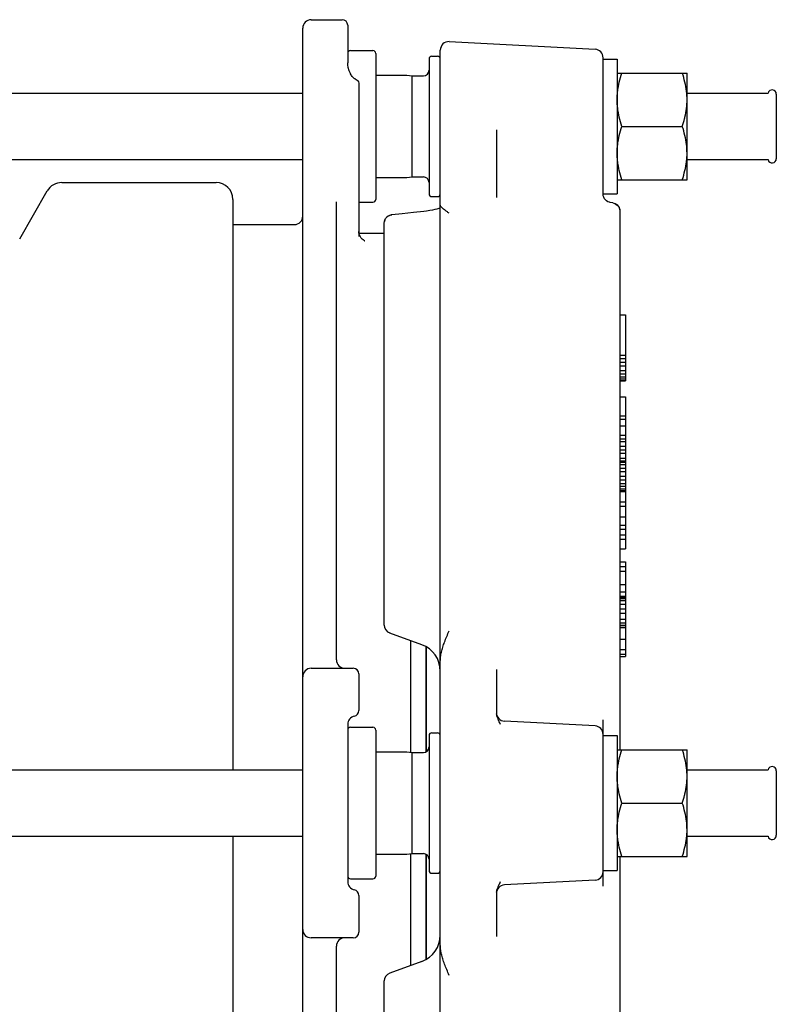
# Model space of a CAD drawing. Header units: inches. Extents: x 0 to 22, y 0 to 17.
# Tile 5 of 8: x 7.8 to 11, y 4.1 to 8.3. Entities that reach past the tile are written whole.
import ezdxf

# ---------------------------------------------------------------- set-up
doc = ezdxf.new("R2010")
doc.units = ezdxf.units.IN
doc.header["$LTSCALE"] = 1.21
doc.header["$MEASUREMENT"] = 0
doc.layers.get('0').update_dxf_attribs({"linetype": 'CONTINUOUS'})

msp = doc.modelspace()

# ---------------------------------------------------------------- linework, layer by layer
at = {"color": 7, "linetype": 'CONTINUOUS'}
for p, q in [((8.9889, 1.7288), (8.9889, 8.2484)), ((9.0243, 8.2839), (9.1542, 8.2839)), ((9.1779, 8.2603), (9.1779, 8.1023)), ((9.6049, 8.1916), (10.2191, 8.1594)), ((9.1897, 8.154), (9.2841, 8.154)), ((9.296, 8.1421), (9.296, 7.528)), ((9.5204, 8.1185), (9.5204, 7.5516)), ((9.5322, 8.1303), (9.5558, 8.1303)), ((9.5676, 1.821), (9.5676, 8.1562)), ((10.2527, 7.5492), (10.2527, 8.124)), ((10.2527, 8.1185), (10.3117, 8.1185)), ((10.3117, 8.1185), (10.3117, 7.5516)), ((9.1779, 8.1023), (9.1779, 8.1023)), ((9.189, 8.0578), (9.189, 8.0578)), ((9.296, 8.0506), (9.4251, 8.0506)), ((9.4251, 8.0506), (9.4266, 8.0505)), ((9.4266, 8.0505), (9.4495, 8.0477)), ((9.4495, 7.6225), (9.4495, 8.0477)), ((9.4495, 8.0477), (9.4967, 8.0477)), ((10.3117, 8.0595), (10.6058, 8.0595)), ((10.6058, 7.6106), (10.6058, 8.0595)), ((9.2093, 8.0347), (9.2094, 8.0347)), ((9.2251, 8.0124), (9.2251, 7.3723)), ((6.5937, 7.9748), (8.9889, 7.9748)), ((10.6058, 7.9748), (10.9471, 7.9748)), ((10.9815, 7.9709), (10.9815, 7.6992)), ((10.3318, 7.8351), (10.5858, 7.8351)), ((9.8038, 7.8206), (9.8038, 7.5352)), ((6.5937, 7.6953), (8.9889, 7.6953)), ((10.6058, 7.6953), (10.9471, 7.6953)), ((9.4266, 7.6196), (9.4495, 7.6225)), ((9.4495, 7.6225), (9.4967, 7.6225)), ((7.9748, 7.5988), (8.624, 7.5988)), ((9.296, 7.6195), (9.4251, 7.6195)), ((9.4251, 7.6195), (9.4266, 7.6196)), ((10.3117, 7.6106), (10.6058, 7.6106)), ((7.7976, 7.3626), (7.9135, 7.5634)), ((9.5322, 7.5398), (9.5558, 7.5398)), ((10.2527, 7.5516), (10.3117, 7.5516)), ((10.2533, 7.5432), (10.2527, 7.5499)), ((8.6948, 7.5272), (8.6948, 5.1284)), ((9.1306, 5.591), (9.1306, 7.5182)), ((9.2251, 7.5162), (9.2841, 7.5162)), ((10.2937, 7.5131), (10.2825, 7.5149)), ((9.4069, 7.4676), (9.3629, 7.4627)), ((9.4544, 7.4727), (9.4069, 7.4676)), ((9.4984, 7.4773), (9.4544, 7.4727)), ((9.5097, 7.4786), (9.4984, 7.4773)), ((9.5536, 7.4875), (9.5449, 7.4851)), ((9.5608, 7.4898), (9.5536, 7.4875)), ((9.5665, 7.492), (9.5608, 7.4898)), ((9.5676, 7.4925), (9.5665, 7.492)), ((10.3235, 7.4782), (10.3235, 5.213)), ((8.6948, 7.4217), (8.9534, 7.4217)), ((9.3314, 5.7372), (9.3314, 7.4275)), ((9.3341, 7.4411), (9.3321, 7.4345)), ((9.3341, 7.4411), (9.3375, 7.4474)), ((9.2253, 7.389), (9.2251, 7.3929)), ((9.2265, 7.382), (9.2253, 7.389)), ((9.2257, 7.3862), (9.3314, 7.3862)), ((9.2286, 7.3756), (9.2265, 7.382)), ((10.3235, 7.0428), (10.3471, 7.0428)), ((10.3471, 7.0428), (10.3471, 6.7641)), ((10.3235, 6.8732), (10.3471, 6.8732)), ((10.3235, 6.8587), (10.3471, 6.8587)), ((10.3235, 6.8434), (10.3471, 6.8434)), ((10.3235, 6.828), (10.3471, 6.828)), ((10.3235, 6.8085), (10.3471, 6.8085)), ((10.3235, 6.7947), (10.3471, 6.7947)), ((10.3235, 6.7818), (10.3471, 6.7818)), ((10.3235, 6.7737), (10.3471, 6.7737)), ((10.3235, 6.7665), (10.3471, 6.7665)), ((10.3235, 6.7641), (10.3471, 6.7641)), ((10.3235, 6.6973), (10.3471, 6.6973)), ((10.3471, 6.6973), (10.3471, 6.3009)), ((10.3235, 6.6175), (10.3471, 6.6175)), ((10.3235, 6.603), (10.3471, 6.603)), ((10.3235, 6.5755), (10.3471, 6.5755)), ((10.3235, 6.5357), (10.3471, 6.5357)), ((10.3235, 6.5212), (10.3471, 6.5212)), ((10.3235, 6.5098), (10.3471, 6.5098)), ((10.3235, 6.4901), (10.3471, 6.4901)), ((10.3235, 6.4751), (10.3471, 6.4751)), ((10.3235, 6.4599), (10.3471, 6.4599)), ((10.3235, 6.4392), (10.3471, 6.4392)), ((10.3235, 6.4286), (10.3471, 6.4286)), ((10.3235, 6.4232), (10.3471, 6.4232)), ((10.3235, 6.4134), (10.3471, 6.4134)), ((10.3235, 6.3979), (10.3471, 6.3979)), ((10.3235, 6.3971), (10.3471, 6.3971)), ((10.3235, 6.3831), (10.3471, 6.3831)), ((10.3235, 6.3636), (10.3471, 6.3636)), ((10.3235, 6.3484), (10.3471, 6.3484)), ((10.3235, 6.3325), (10.3471, 6.3325)), ((10.3235, 6.3216), (10.3471, 6.3216)), ((10.3235, 6.31), (10.3471, 6.31)), ((10.3235, 6.3033), (10.3471, 6.3033)), ((10.3235, 6.3009), (10.3471, 6.3009)), ((10.3235, 6.2997), (10.3471, 6.2997)), ((10.3471, 6.2997), (10.3471, 6.0575)), ((10.3235, 6.2553), (10.3471, 6.2553)), ((10.3235, 6.238), (10.3471, 6.238)), ((10.3235, 6.192), (10.3471, 6.192)), ((10.3235, 6.1573), (10.3471, 6.1573)), ((10.3235, 6.14), (10.3471, 6.14)), ((10.3235, 6.1163), (10.3471, 6.1163)), ((10.3235, 6.0982), (10.3471, 6.0982)), ((10.3235, 6.0575), (10.3471, 6.0575)), ((10.3235, 6.0032), (10.3471, 6.0032)), ((10.3235, 5.9834), (10.3471, 5.9834)), ((10.3235, 5.9647), (10.3471, 5.9647)), ((10.3471, 6.0032), (10.3471, 5.6049)), ((10.3235, 5.9075), (10.3471, 5.9075)), ((10.3235, 5.8772), (10.3471, 5.8772)), ((10.3235, 5.8585), (10.3471, 5.8585)), ((10.3235, 5.8551), (10.3471, 5.8551)), ((10.3235, 5.8492), (10.3471, 5.8492)), ((10.3235, 5.841), (10.3471, 5.841)), ((10.3235, 5.8251), (10.3471, 5.8251)), ((10.3235, 5.8052), (10.3471, 5.8052)), ((10.3235, 5.7879), (10.3471, 5.7879)), ((10.3235, 5.7621), (10.3471, 5.7621)), ((10.3235, 5.7473), (10.3471, 5.7473)), ((10.3235, 5.7369), (10.3471, 5.7369)), ((10.3235, 5.729), (10.3471, 5.729)), ((10.3235, 5.7276), (10.3471, 5.7276)), ((9.4899, 5.6547), (9.3547, 5.7039)), ((10.3235, 5.6775), (10.3471, 5.6775)), ((9.4437, 5.2019), (9.4437, 5.6715)), ((9.5072, 5.6466), (9.5072, 5.204)), ((9.5086, 5.6458), (9.5086, 5.2048)), ((10.3235, 5.6349), (10.3471, 5.6349)), ((10.3235, 5.6151), (10.3471, 5.6151)), ((10.3235, 5.6049), (10.3471, 5.6049)), ((9.0243, 5.5555), (9.2015, 5.5555)), ((9.8038, 5.5503), (9.8038, 5.3684)), ((9.2251, 5.5319), (9.2251, 5.3772)), ((9.1779, 5.3193), (9.1779, 4.6579)), ((9.1897, 5.3075), (9.2841, 5.3075)), ((10.2191, 5.313), (9.8374, 5.333)), ((10.2527, 4.639), (10.2527, 5.3382)), ((9.296, 5.2957), (9.296, 4.6815)), ((9.5204, 5.2721), (9.5204, 4.7051)), ((9.5322, 5.2839), (9.5558, 5.2839)), ((10.2527, 5.2721), (10.3117, 5.2721)), ((10.3117, 5.2721), (10.3117, 4.7051)), ((9.296, 5.2042), (9.4251, 5.2042)), ((9.4251, 5.2042), (9.4266, 5.2041)), ((9.4266, 5.2041), (9.4495, 5.2012)), ((9.4495, 5.2012), (9.4967, 5.2012)), ((9.4495, 4.776), (9.4495, 5.2012)), ((10.3117, 5.213), (10.6058, 5.213)), ((10.6058, 4.7642), (10.6058, 5.213)), ((6.5937, 5.1284), (8.9889, 5.1284)), ((10.6058, 5.1284), (10.9471, 5.1284)), ((10.9815, 5.1244), (10.9815, 4.8528)), ((10.3318, 4.9886), (10.5858, 4.9886)), ((6.5937, 4.8488), (8.9889, 4.8488)), ((8.6948, 4.8488), (8.6948, 2.45)), ((10.6058, 4.8488), (10.9471, 4.8488)), ((9.296, 4.773), (9.4251, 4.773)), ((9.4251, 4.773), (9.4266, 4.7731)), ((9.4266, 4.7731), (9.4495, 4.776)), ((9.4437, 4.3057), (9.4437, 4.7753)), ((9.4495, 4.776), (9.4967, 4.776)), ((9.5072, 4.7732), (9.5072, 4.3306)), ((9.5086, 4.7724), (9.5086, 4.3315)), ((10.3117, 4.7642), (10.6058, 4.7642)), ((10.3235, 4.7642), (10.3235, 2.499)), ((9.5322, 4.6933), (9.5558, 4.6933)), ((10.2527, 4.7051), (10.3117, 4.7051)), ((9.1897, 4.6697), (9.2841, 4.6697)), ((10.2191, 4.6642), (9.8374, 4.6442)), ((9.2251, 4.6), (9.2251, 4.4453)), ((9.8038, 4.6088), (9.8038, 4.4269)), ((9.2015, 4.4217), (9.0243, 4.4217)), ((9.1306, 2.459), (9.1306, 4.3862)), ((9.4899, 4.3225), (9.3547, 4.2733)), ((9.3314, 2.5497), (9.3314, 4.24))]:
    msp.add_line(p, q, dxfattribs=at)
for points in [[(9.189, 8.0578), (9.1843, 8.0691), (9.1804, 8.0821), (9.1783, 8.094), (9.1779, 8.1023)], [(9.2094, 8.0347), (9.2078, 8.0353), (9.2048, 8.0371), (9.2019, 8.0394), (9.1992, 8.0421), (9.1966, 8.0451), (9.1942, 8.0485), (9.1919, 8.0523), (9.1897, 8.0564), (9.189, 8.0578)], [(9.2093, 8.0347), (9.2137, 8.0326), (9.2176, 8.0297), (9.2207, 8.0261), (9.2231, 8.0219), (9.2246, 8.0173), (9.2251, 8.0124)], [(10.2825, 7.5149), (10.2794, 7.5156), (10.2731, 7.5178), (10.2673, 7.5212), (10.2623, 7.5256), (10.2582, 7.5309), (10.2552, 7.5368), (10.2533, 7.5432)], [(10.2937, 7.5131), (10.3005, 7.5113), (10.3067, 7.5083), (10.3123, 7.504), (10.317, 7.4987), (10.3205, 7.4924), (10.3228, 7.4854), (10.323, 7.483)], [(10.3003, 7.5114), (10.3062, 7.5086), (10.3116, 7.5047), (10.3162, 7.4997), (10.3199, 7.4938), (10.3223, 7.4872), (10.3235, 7.4803), (10.3235, 7.4782)], [(9.3629, 7.4627), (9.3606, 7.4624), (9.3539, 7.4605), (9.3476, 7.4573), (9.3421, 7.4528), (9.3375, 7.4473)], [(9.3419, 7.4527), (9.3473, 7.457), (9.3533, 7.4603), (9.36, 7.4623), (9.3629, 7.4627)], [(9.545, 7.4852), (9.5348, 7.4828), (9.523, 7.4806), (9.5097, 7.4786)], [(9.5348, 7.4828), (9.523, 7.4806), (9.5097, 7.4786)], [(9.3314, 7.4275), (9.3321, 7.4346), (9.3342, 7.4413)], [(9.2492, 7.3541), (9.2494, 7.354), (9.2491, 7.3541), (9.2478, 7.3547), (9.2455, 7.3559), (9.2423, 7.358), (9.2386, 7.3611), (9.2349, 7.365), (9.2315, 7.3699), (9.2286, 7.3756)]]:
    msp.add_lwpolyline(points, dxfattribs=at)
for centre, radius, start, end in [((9.0243, 8.2484), 0.0354, 90, 180), ((9.1542, 8.2603), 0.0236, 0, 90), ((9.603, 8.1562), 0.0354, 87, 180), ((9.1897, 8.1421), 0.0118, 90, 180), ((9.2841, 8.1421), 0.0118, 0, 90), ((9.5322, 8.1185), 0.0118, 90, 180), ((9.5558, 8.1185), 0.0118, 0, 90), ((10.2172, 8.124), 0.0354, 0, 87), ((9.4967, 8.0713), 0.0236, 270, 360), ((10.9638, 7.9709), 0.0177, 0, 166.66), ((10.9638, 7.6992), 0.0177, 193.34, 360), ((9.4967, 7.5988), 0.0236, 0, 90), ((7.9748, 7.528), 0.0709, 90, 150), ((8.624, 7.528), 0.0709, 0, 90), ((9.5322, 7.5516), 0.0118, 180, 270), ((9.5558, 7.5516), 0.0118, 270, 353.2619), ((9.2841, 7.528), 0.0118, 270, 360), ((8.9534, 7.4571), 0.0354, 270, 360), ((9.3668, 5.7372), 0.0354, 180, 250), ((9.4495, 5.5437), 0.1181, 359.9983, 70.0025), ((9.0243, 5.5201), 0.0354, 89.9925, 180), ((9.166, 5.591), 0.0354, 180, 270.0007), ((9.2015, 5.5319), 0.0236, 0, 90), ((9.2133, 5.3193), 0.0354, 101.537, 179.9976), ((9.2015, 5.3772), 0.0236, 281.537, 360), ((9.8393, 5.3684), 0.0354, 180.0008, 267), ((9.1897, 5.2957), 0.0118, 90, 180), ((9.2841, 5.2957), 0.0118, 0, 90), ((10.2172, 5.2776), 0.0354, 0, 87), ((9.5322, 5.2721), 0.0118, 90, 180), ((9.5558, 5.2721), 0.0118, 0, 90), ((9.4967, 5.2248), 0.0236, 270, 360), ((10.9638, 5.1244), 0.0177, 0, 166.66), ((10.9638, 4.8528), 0.0177, 193.34, 360), ((9.4967, 4.7524), 0.0236, 0, 90), ((9.1897, 4.6815), 0.0118, 180, 270), ((9.2841, 4.6815), 0.0118, 270, 360), ((9.5322, 4.7051), 0.0118, 180, 270), ((9.5558, 4.7051), 0.0118, 270, 360), ((10.2172, 4.6996), 0.0354, 273, 360), ((9.2133, 4.6579), 0.0354, 180, 258.463), ((9.8393, 4.6088), 0.0354, 93, 179.9992), ((9.2015, 4.6), 0.0236, 0, 78.463), ((9.0243, 4.4571), 0.0354, 180, 270.006), ((9.2015, 4.4453), 0.0236, 270, 360), ((9.4495, 4.4335), 0.1181, 289.9977, 0.0018), ((9.166, 4.3862), 0.0354, 90, 180), ((9.3668, 4.24), 0.0354, 110, 180)]:
    msp.add_arc(centre, radius, start, end, dxfattribs=at)
for points, start_tangent, end_tangent in [([(10.314, 7.9839), (10.3207, 8.0208), (10.3318, 8.0595)], (0.009521, 0.077221), (0.024588, 0.073763)), ([(10.6035, 7.9839), (10.5968, 8.0208), (10.5858, 8.0595)], (-0.009522, 0.07722), (-0.024587, 0.073762)), ([(10.3117, 7.9473), (10.3137, 7.9814)], (0, 0.034191), (0.003915, 0.033992)), ([(10.3137, 7.9814), (10.314, 7.9839)], (0.000285, 0.002473), (0.000305, 0.002471)), ([(10.6038, 7.9814), (10.6035, 7.9839)], (-0.000285, 0.002474), (-0.000305, 0.002472)), ([(10.6058, 7.9473), (10.6038, 7.9814)], (0, 0.034191), (-0.003915, 0.033992)), ([(10.3318, 7.8351), (10.3207, 7.8738), (10.314, 7.9107), (10.3117, 7.9473)], (-0.036186, 0.108559), (0, 0.114432)), ([(10.5953, 7.8674), (10.5968, 7.8738), (10.6035, 7.9107), (10.6058, 7.9473)], (0.019835, 0.078285), (0, 0.080725)), ([(10.3117, 7.7229), (10.314, 7.7595), (10.3207, 7.7964), (10.3318, 7.8351)], (0, 0.114432), (0.036186, 0.108559)), ([(10.5858, 7.8351), (10.5953, 7.8674)], (0.010659, 0.031977), (0.008282, 0.032688)), ([(10.6058, 7.7229), (10.6035, 7.7595), (10.5968, 7.7964), (10.5858, 7.8351)], (0, 0.114432), (-0.036186, 0.108559)), ([(10.3137, 7.6887), (10.3117, 7.7229)], (-0.003915, 0.033992), (0, 0.034191)), ([(10.6038, 7.6887), (10.6058, 7.7229)], (0.003915, 0.033992), (0, 0.034191)), ([(10.314, 7.6863), (10.3137, 7.6887)], (-0.000303, 0.002458), (-0.000283, 0.002461)), ([(10.3318, 7.6106), (10.3207, 7.6494), (10.314, 7.6863)], (-0.024592, 0.073775), (-0.00952, 0.077234)), ([(10.5858, 7.6106), (10.5968, 7.6493), (10.6035, 7.6863)], (0.024591, 0.073773), (0.00952, 0.077232)), ([(10.6035, 7.6863), (10.6038, 7.6887)], (0.000303, 0.00246), (0.000284, 0.002463)), ([(9.6049, 7.4695), (9.5946, 7.4771), (9.5854, 7.484), (9.5779, 7.4902), (9.5723, 7.4957), (9.5688, 7.5007), (9.5676, 7.5051)], (-0.042105, 0.031349), (0, 0.052494)), ([(9.5676, 5.5869), (9.5688, 5.6045), (9.5722, 5.6235), (9.5778, 5.644), (9.5853, 5.6658), (9.5946, 5.689), (9.6049, 5.7135)], (0, 0.132821), (0.0518, 0.122303)), ([(9.8206, 5.3191), (9.8142, 5.3337), (9.8093, 5.3458), (9.8059, 5.3556), (9.8041, 5.3637)], (-0.019215, 0.043703), (-0.006234, 0.047332)), ([(10.314, 5.1374), (10.3207, 5.1743), (10.3318, 5.213)], (0.009521, 0.077221), (0.024588, 0.073763)), ([(10.6035, 5.1374), (10.5968, 5.1743), (10.5858, 5.213)], (-0.009522, 0.07722), (-0.024587, 0.073762)), ([(10.3137, 5.1349), (10.314, 5.1374)], (0.000285, 0.002473), (0.000305, 0.002471)), ([(10.6038, 5.1349), (10.6035, 5.1374)], (-0.000285, 0.002474), (-0.000305, 0.002472)), ([(10.3117, 5.1008), (10.3137, 5.1349)], (0, 0.034191), (0.003915, 0.033992)), ([(10.3318, 4.9886), (10.3207, 5.0273), (10.314, 5.0642), (10.3117, 5.1008)], (-0.036186, 0.108559), (0, 0.114432)), ([(10.5953, 5.0209), (10.5968, 5.0273), (10.6035, 5.0642), (10.6058, 5.1008)], (0.019835, 0.078285), (0, 0.080725)), ([(10.6058, 5.1008), (10.6038, 5.1349)], (0, 0.034191), (-0.003915, 0.033992)), ([(10.5858, 4.9886), (10.5953, 5.0209)], (0.010659, 0.031977), (0.008282, 0.032688)), ([(10.3117, 4.8764), (10.314, 4.913), (10.3207, 4.9499), (10.3318, 4.9886)], (0, 0.114432), (0.036186, 0.108559)), ([(10.6058, 4.8764), (10.6035, 4.913), (10.5968, 4.9499), (10.5858, 4.9886)], (0, 0.114432), (-0.036186, 0.108559)), ([(10.3137, 4.8423), (10.3117, 4.8764)], (-0.003915, 0.033992), (0, 0.034191)), ([(10.6038, 4.8423), (10.6058, 4.8764)], (0.003915, 0.033992), (0, 0.034191)), ([(10.314, 4.8398), (10.3137, 4.8423)], (-0.000303, 0.002458), (-0.000283, 0.002461)), ([(10.3318, 4.7642), (10.3207, 4.8029), (10.314, 4.8398)], (-0.024592, 0.073775), (-0.00952, 0.077234)), ([(10.5858, 4.7642), (10.5968, 4.8029), (10.6035, 4.8398)], (0.024591, 0.073773), (0.00952, 0.077232)), ([(10.6035, 4.8398), (10.6038, 4.8423)], (0.000303, 0.00246), (0.000284, 0.002463)), ([(9.8041, 4.6135), (9.8059, 4.6216), (9.8093, 4.6315), (9.8142, 4.6435), (9.8206, 4.6581)], (0.006234, 0.047332), (0.019215, 0.043703)), ([(9.6049, 4.2637), (9.5946, 4.2881), (9.5854, 4.3112), (9.5779, 4.333), (9.5723, 4.3534), (9.5688, 4.3725), (9.5676, 4.3903)], (-0.0518, 0.122303), (0, 0.13282))]:
    msp.add_spline(points, degree=3, dxfattribs=dict(at, start_tangent=start_tangent, end_tangent=end_tangent))

doc.saveas('drawing.dxf')
